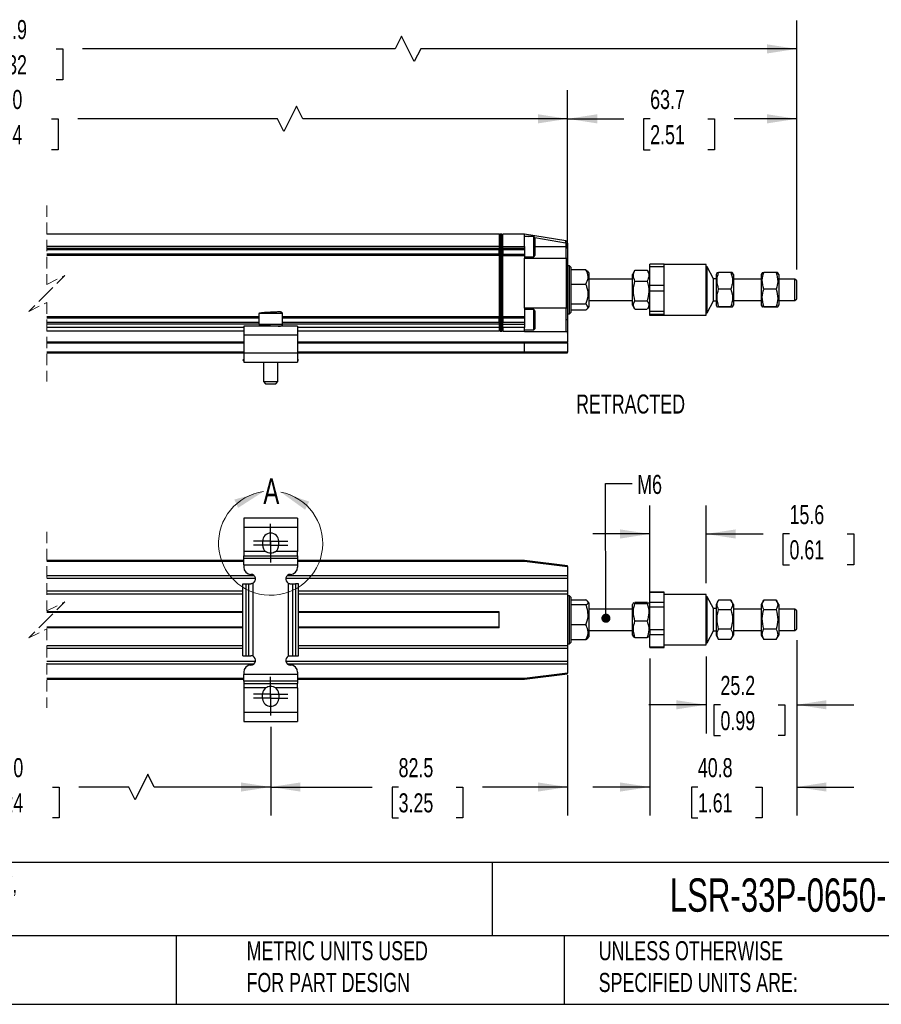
# Model space of a CAD drawing. Header units: millimetres. Extents: x 16 to 683, y 16 to 524.
# Tile 2 of 7: x 258 to 498, y 16 to 289. Entities that reach past the tile are written whole.
import ezdxf

# ---------------------------------------------------------------- set-up
doc = ezdxf.new("R2010")
doc.units = ezdxf.units.MM
doc.header["$LTSCALE"] = 2.5
doc.linetypes.add('CENTERX2', pattern=[20.32, 12.7, -2.54, 2.54, -2.54])
doc.linetypes.add('HIDDEN', pattern=[1.905, 1.27, -0.635])
doc.layers.add('CENTER', color=40, linetype='CENTERX2')
doc.layers.add('DIMENSIONS', color=140, linetype='Continuous', lineweight=25)
doc.layers.add('TEXT', color=140, linetype='Continuous', lineweight=25)
doc.styles.add('SLDTEXTSTYLE0', font='TXT', dxfattribs={"width": 0.7})
doc.dimstyles.new('SLDDIMSTYLE0', dxfattribs={"dimtxt": 5.39502, "dimasz": 8.255, "dimexe": 0, "dimexo": 0.0625, "dimgap": 1.348755, "dimtad": 0, "dimtih": 1, "dimtoh": 1, "dimrnd": 1e-09, "dimzin": 12, "dimdsep": 46, "dimtxsty": 'SLDTEXTSTYLE0', "dimsah": 1, "dimcen": 0.09, "dimadec": 0, "dimazin": 3, "dimtfac": 1, "dimtofl": 0, "dimtmove": 0, "dimatfit": 3, "dimfxl": 0, "dimfrac": 2, "dimtolj": 1, "dimtzin": 12, "dimarcsym": 0})
doc.dimstyles.new('SLDDIMSTYLE1', dxfattribs={"dimtxt": 5.39502, "dimasz": 8.255, "dimexe": 0, "dimexo": 0.0625, "dimgap": 1.348755, "dimtad": 0, "dimtih": 1, "dimtoh": 1, "dimrnd": 1e-09, "dimzin": 12, "dimdsep": 46, "dimtxsty": 'SLDTEXTSTYLE0', "dimsah": 1, "dimcen": 0.09, "dimadec": 0, "dimazin": 3, "dimtfac": 1, "dimtmove": 0, "dimatfit": 0, "dimfxl": 0, "dimfrac": 2, "dimtolj": 1, "dimtzin": 12, "dimarcsym": 0})
doc.dimstyles.new('SLDDIMSTYLE2', dxfattribs={"dimtxt": 5.39502, "dimasz": 8.255, "dimexe": 0, "dimexo": 0.0625, "dimgap": 1.348755, "dimtad": 0, "dimtih": 1, "dimtoh": 1, "dimrnd": 1e-09, "dimzin": 4, "dimdsep": 46, "dimtxsty": 'SLDTEXTSTYLE0', "dimsah": 1, "dimcen": 0.09, "dimadec": 0, "dimazin": 1, "dimtfac": 1, "dimtofl": 0, "dimtmove": 0, "dimatfit": 3, "dimfxl": 0, "dimfrac": 2, "dimtolj": 1, "dimtzin": 12, "dimarcsym": 0})
doc.dimstyles.new('SLDDIMSTYLE5', dxfattribs={"dimtxt": 0.18, "dimasz": 2.54, "dimexe": 0, "dimexo": 0.0625, "dimgap": 0, "dimtad": 0, "dimtih": 1, "dimtoh": 1, "dimdec": 0, "dimrnd": 1e-09, "dimzin": 0, "dimdsep": 46, "dimtxsty": 'Standard', "dimblk1": 'DOT', "dimblk2": 'DOT', "dimsah": 1, "dimcen": 0.09, "dimadec": 0, "dimazin": 0, "dimtfac": 2.54, "dimtdec": 0, "dimtofl": 0, "dimtmove": 0, "dimatfit": 3, "dimldrblk": 'DOT', "dimfxl": 0, "dimfrac": 2, "dimtolj": 1, "dimtzin": 0, "dimarcsym": 0})

# ---------------------------------------------------------------- blocks, each defined once
blk = doc.blocks.new('_D_2')
at = {"layer": 'DIMENSIONS'}
for p, q in [((104.73, 231.17), (104.73, 269.85)), ((410.39, 225.87), (410.39, 269.85)), ((335.04, 265.44), (331.52, 258.39)), ((336.81, 261.91), (335.04, 265.44)), ((104.73, 261.91), (239.19, 261.91)), ((246.5, 261.91), (244.69, 261.91)), ((244.69, 261.91), (244.69, 253.34)), ((267.02, 261.91), (268.83, 261.91)), ((268.83, 261.91), (268.83, 253.34)), ((329.75, 261.91), (274.33, 261.91)), ((331.52, 258.39), (329.75, 261.91)), ((410.39, 261.91), (336.81, 261.91)), ((244.69, 253.34), (246.5, 253.34)), ((268.83, 253.34), (267.02, 253.34))]:
    blk.add_line(p, q, dxfattribs=at)
for points in [[(104.73, 261.91), (112.98, 260.64), (112.98, 263.18)], [(410.39, 261.91), (402.13, 263.18), (402.13, 260.64)]]:
    blk.add_solid(points, dxfattribs=at)
at = {"layer": 'DIMENSIONS', "char_height": 5.292, "attachment_point": 1, "style": 'SLDTEXTSTYLE0'}
for s, insert in [('730.0', (246.5, 269.94)), ('28.74', (246.5, 260.16))]:
    blk.add_mtext(s, dxfattribs=dict(at, insert=insert))
blk = doc.blocks.new('_D_3')
at = {"layer": 'DIMENSIONS'}
for p, q in [((410.39, 225.87), (410.39, 269.85)), ((474.04, 220.07), (474.04, 269.85)), ((410.39, 261.91), (426, 261.91)), ((433.32, 261.91), (431.5, 261.91)), ((431.5, 261.91), (431.5, 253.34)), ((449.35, 261.91), (451.16, 261.91)), ((451.16, 261.91), (451.16, 253.34)), ((474.04, 261.91), (456.66, 261.91)), ((431.5, 253.34), (433.32, 253.34)), ((451.16, 253.34), (449.35, 253.34))]:
    blk.add_line(p, q, dxfattribs=at)
for points in [[(410.39, 261.91), (418.64, 260.64), (418.64, 263.18)], [(474.04, 261.91), (465.78, 263.18), (465.78, 260.64)]]:
    blk.add_solid(points, dxfattribs=at)
at = {"layer": 'DIMENSIONS', "char_height": 5.292, "attachment_point": 1, "style": 'SLDTEXTSTYLE0'}
for s, insert in [('63.7', (433.32, 269.94)), ('2.51', (433.32, 260.16))]:
    blk.add_mtext(s, dxfattribs=dict(at, insert=insert))
blk = doc.blocks.new('_D_4')
at = {"layer": 'DIMENSIONS'}
for p, q in [((77.53, 229.67), (77.53, 289.27)), ((474.04, 220.07), (474.04, 289.27)), ((364.28, 284.86), (362.51, 281.34)), ((367.8, 277.81), (364.28, 284.86)), ((77.53, 281.34), (240.47, 281.34)), ((247.78, 281.34), (245.97, 281.34)), ((245.97, 281.34), (245.97, 272.76)), ((268.3, 281.34), (270.12, 281.34)), ((270.12, 281.34), (270.12, 272.76)), ((362.51, 281.34), (275.61, 281.34)), ((369.57, 281.34), (367.8, 277.81)), ((474.04, 281.34), (369.57, 281.34)), ((245.97, 272.76), (247.78, 272.76)), ((270.12, 272.76), (268.3, 272.76))]:
    blk.add_line(p, q, dxfattribs=at)
for points in [[(77.53, 281.34), (85.78, 280.07), (85.78, 282.61)], [(474.04, 281.34), (465.78, 282.61), (465.78, 280.07)]]:
    blk.add_solid(points, dxfattribs=at)
at = {"layer": 'DIMENSIONS', "char_height": 5.292, "attachment_point": 1, "style": 'SLDTEXTSTYLE0'}
for s, insert in [('820.9', (247.78, 289.36)), ('32.32', (247.78, 279.58))]:
    blk.add_mtext(s, dxfattribs=dict(at, insert=insert))
blk = doc.blocks.new('_D_10')
at = {"layer": 'DIMENSIONS'}
for p, q in [((474.04, 117.04), (474.04, 91.16)), ((448.84, 112.54), (448.84, 91.16)), ((448.84, 99.1), (432.96, 99.1)), ((452.85, 99.1), (451.04, 99.1)), ((451.04, 99.1), (451.04, 90.52)), ((468.88, 99.1), (470.69, 99.1)), ((470.69, 99.1), (470.69, 90.52)), ((474.04, 99.1), (489.91, 99.1)), ((451.04, 90.52), (452.85, 90.52)), ((470.69, 90.52), (468.88, 90.52))]:
    blk.add_line(p, q, dxfattribs=at)
for points in [[(448.84, 99.1), (440.58, 100.37), (440.58, 97.83)], [(474.04, 99.1), (482.29, 97.83), (482.29, 100.37)]]:
    blk.add_solid(points, dxfattribs=at)
at = {"layer": 'DIMENSIONS', "char_height": 5.292, "attachment_point": 1, "style": 'SLDTEXTSTYLE0'}
for s, insert in [('25.2', (452.85, 107.13)), ('0.99', (452.85, 97.34))]:
    blk.add_mtext(s, dxfattribs=dict(at, insert=insert))
blk = doc.blocks.new('_D_11')
at = {"layer": 'DIMENSIONS'}
for p, q in [((474.04, 117.04), (474.04, 68.32)), ((433.24, 111.93), (433.24, 68.32)), ((433.24, 76.25), (417.36, 76.25)), ((446.57, 76.25), (444.76, 76.25)), ((444.76, 76.25), (444.76, 67.68)), ((462.61, 76.25), (464.42, 76.25)), ((464.42, 76.25), (464.42, 67.68)), ((474.04, 76.25), (489.91, 76.25)), ((444.76, 67.68), (446.57, 67.68)), ((464.42, 67.68), (462.61, 67.68))]:
    blk.add_line(p, q, dxfattribs=at)
for points in [[(433.24, 76.25), (424.98, 77.52), (424.98, 74.98)], [(474.04, 76.25), (482.29, 74.98), (482.29, 77.52)]]:
    blk.add_solid(points, dxfattribs=at)
at = {"layer": 'DIMENSIONS', "char_height": 5.292, "attachment_point": 1, "style": 'SLDTEXTSTYLE0'}
for s, insert in [('40.8', (446.57, 84.28)), ('1.61', (446.57, 74.5))]:
    blk.add_mtext(s, dxfattribs=dict(at, insert=insert))
blk = doc.blocks.new('_D_12')
at = {"layer": 'DIMENSIONS'}
for p, q in [((410.39, 107.29), (410.39, 68.32)), ((327.89, 92.98), (327.89, 68.32)), ((327.89, 76.25), (356.12, 76.25)), ((363.43, 76.25), (361.62, 76.25)), ((361.62, 76.25), (361.62, 67.68)), ((379.46, 76.25), (381.27, 76.25)), ((381.27, 76.25), (381.27, 67.68)), ((410.39, 76.25), (386.77, 76.25)), ((361.62, 67.68), (363.43, 67.68)), ((381.27, 67.68), (379.46, 67.68))]:
    blk.add_line(p, q, dxfattribs=at)
for points in [[(327.89, 76.25), (336.14, 74.98), (336.14, 77.52)], [(410.39, 76.25), (402.13, 77.52), (402.13, 74.98)]]:
    blk.add_solid(points, dxfattribs=at)
at = {"layer": 'DIMENSIONS', "char_height": 5.292, "attachment_point": 1, "style": 'SLDTEXTSTYLE0'}
for s, insert in [('82.5', (363.43, 84.28)), ('3.25', (363.43, 74.5))]:
    blk.add_mtext(s, dxfattribs=dict(at, insert=insert))
blk = doc.blocks.new('_D_13')
at = {"layer": 'DIMENSIONS'}
for p, q in [((187.23, 92.98), (187.23, 68.32)), ((327.89, 92.98), (327.89, 68.32)), ((293.76, 79.78), (290.23, 72.72)), ((295.53, 76.25), (293.76, 79.78)), ((187.23, 76.25), (239.45, 76.25)), ((246.76, 76.25), (244.95, 76.25)), ((244.95, 76.25), (244.95, 67.68)), ((267.28, 76.25), (269.09, 76.25)), ((269.09, 76.25), (269.09, 67.68)), ((288.47, 76.25), (274.59, 76.25)), ((290.23, 72.72), (288.47, 76.25)), ((327.89, 76.25), (295.53, 76.25)), ((244.95, 67.68), (246.76, 67.68)), ((269.09, 67.68), (267.28, 67.68))]:
    blk.add_line(p, q, dxfattribs=at)
for points in [[(187.23, 76.25), (195.48, 74.98), (195.48, 77.52)], [(327.89, 76.25), (319.63, 77.52), (319.63, 74.98)]]:
    blk.add_solid(points, dxfattribs=at)
at = {"layer": 'DIMENSIONS', "char_height": 5.292, "attachment_point": 1, "style": 'SLDTEXTSTYLE0'}
for s, insert in [('565.0', (246.76, 84.28)), ('22.24', (246.76, 74.5))]:
    blk.add_mtext(s, dxfattribs=dict(at, insert=insert))
blk = doc.blocks.new('_D_16')
at = {"layer": 'DIMENSIONS'}
for p, q in [((433.24, 129.5), (433.24, 154.5)), ((448.84, 132.89), (448.84, 154.5)), ((433.24, 146.56), (417.36, 146.56)), ((448.84, 146.56), (464.72, 146.56)), ((472.03, 146.56), (470.22, 146.56)), ((470.22, 146.56), (470.22, 137.99)), ((488.06, 146.56), (489.87, 146.56)), ((489.87, 146.56), (489.87, 137.99)), ((470.22, 137.99), (472.03, 137.99)), ((489.87, 137.99), (488.06, 137.99))]:
    blk.add_line(p, q, dxfattribs=at)
for points in [[(433.24, 146.56), (424.98, 147.83), (424.98, 145.29)], [(448.84, 146.56), (457.09, 145.29), (457.09, 147.83)]]:
    blk.add_solid(points, dxfattribs=at)
at = {"layer": 'DIMENSIONS', "char_height": 5.292, "attachment_point": 1, "style": 'SLDTEXTSTYLE0'}
for s, insert in [('15.6', (472.03, 154.59)), ('0.61', (472.03, 144.81))]:
    blk.add_mtext(s, dxfattribs=dict(at, insert=insert))
blk = doc.blocks.new('_Dot')
at = {"color": 0, "linetype": 'ByBlock', "lineweight": -2}
blk.add_line((-0.5, 0), (-1, 0), dxfattribs=at)
at = {"color": 0, "linetype": 'ByBlock', "const_width": 0.5}
blk.add_lwpolyline([(-0.25, 0, 1), (0.25, 0, 1)], format="xyb", close=True, dxfattribs=at)
blk = doc.blocks.new('SW_CENTERMARKSYMBOL_0')
at = {"layer": 'CENTER', "color": 0}
for p, q in [((0, 2.54), (0, 4.79)), ((-2.54, 0), (-4.79, 0)), ((0, 0), (-2.54, 0)), ((0, 0), (0, 2.54)), ((0, 0), (0, -2.54)), ((0, 0), (2.54, 0)), ((2.54, 0), (4.79, 0)), ((0, -2.54), (0, -4.79))]:
    blk.add_line(p, q, dxfattribs=at)
blk = doc.blocks.new('SW_CENTERMARKSYMBOL_1')
at = {"layer": 'CENTER', "color": 0}
for p, q in [((0, 2.54), (0, 4.79)), ((-2.54, 0), (-4.79, 0)), ((0, 0), (-2.54, 0)), ((0, 0), (0, 2.54)), ((0, 0), (0, -2.54)), ((0, 0), (2.54, 0)), ((2.54, 0), (4.79, 0)), ((0, -2.54), (0, -4.79))]:
    blk.add_line(p, q, dxfattribs=at)
blk = doc.blocks.new('SW_CENTERMARKSYMBOL_2')
at = {"layer": 'CENTER', "color": 0}
for p, q in [((0, 2.54), (0, 4.79)), ((-2.54, 0), (-4.79, 0)), ((0, 0), (-2.54, 0)), ((0, 0), (0, 2.54)), ((0, 0), (0, -2.54)), ((0, 0), (2.54, 0)), ((2.54, 0), (4.79, 0)), ((0, -2.54), (0, -4.79))]:
    blk.add_line(p, q, dxfattribs=at)
blk = doc.blocks.new('SW_CENTERMARKSYMBOL_3')
at = {"layer": 'CENTER', "color": 0}
for p, q in [((0, 2.54), (0, 4.79)), ((-2.54, 0), (-4.79, 0)), ((0, 0), (-2.54, 0)), ((0, 0), (0, 2.54)), ((0, 0), (0, -2.54)), ((0, 0), (2.54, 0)), ((2.54, 0), (4.79, 0)), ((0, -2.54), (0, -4.79))]:
    blk.add_line(p, q, dxfattribs=at)

msp = doc.modelspace()

# ---------------------------------------------------------------- linework, layer by layer
at = {"color": 7, "linetype": 'HIDDEN', "lineweight": 18}
for p, q in [((265.733, 237.833), (265.733, 215.896)), ((265.733, 215.896), (270.733, 218.396)), ((270.733, 218.396), (265.733, 213.396)), ((265.733, 213.396), (260.733, 208.396)), ((260.733, 208.396), (265.733, 210.896)), ((265.733, 210.896), (265.733, 188.958)), ((265.733, 147.151), (265.733, 125.213)), ((265.733, 125.213), (270.733, 127.713)), ((270.733, 127.713), (265.733, 122.713)), ((265.733, 122.713), (260.733, 117.713)), ((260.733, 117.713), (265.733, 120.213)), ((265.733, 120.213), (265.733, 98.276))]:
    msp.add_line(p, q, dxfattribs=at)
for p, q in [((391.386, 229.896), (265.733, 229.896)), ((391.386, 229.896), (391.386, 226.396)), ((391.64, 229.896), (391.386, 229.642)), ((391.64, 229.896), (391.64, 226.396)), ((392.132, 229.896), (391.64, 229.896)), ((392.132, 226.396), (392.132, 229.896)), ((392.132, 229.896), (392.386, 229.642)), ((398.386, 229.896), (392.386, 229.896)), ((392.386, 226.396), (392.386, 229.896)), ((398.386, 226.396), (398.386, 229.896)), ((409.884, 227.979), (398.386, 229.896)), ((398.386, 229.389), (399.544, 229.196)), ((400.986, 229.196), (398.386, 229.196)), ((401.386, 228.796), (400.986, 229.196)), ((400.986, 224.743), (400.986, 229.196)), ((401.274, 228.908), (409.802, 227.486)), ((401.386, 224.979), (401.386, 228.796)), ((409.886, 227.388), (409.886, 226.396)), ((410.386, 227.388), (409.886, 227.388)), ((410.386, 227.388), (410.386, 226.396)), ((391.386, 226.396), (265.733, 226.396)), ((391.386, 225.896), (265.733, 225.896)), ((391.386, 225.496), (265.733, 225.496)), ((391.386, 226.396), (391.386, 225.896)), ((391.64, 226.396), (391.386, 226.396)), ((391.386, 225.896), (391.386, 225.557)), ((391.386, 224.235), (391.386, 225.557)), ((391.64, 226.396), (391.64, 203.896)), ((391.64, 226.396), (392.132, 226.396)), ((392.132, 203.896), (392.132, 226.396)), ((392.132, 226.396), (392.386, 226.396)), ((392.386, 226.396), (398.386, 226.396)), ((392.386, 225.896), (392.386, 226.396)), ((398.386, 225.896), (392.386, 225.896)), ((392.386, 225.557), (392.386, 225.896)), ((392.386, 225.557), (392.386, 224.235)), ((398.386, 225.496), (392.386, 225.496)), ((398.386, 226.396), (398.386, 225.896)), ((398.386, 225.896), (398.386, 225.496)), ((398.386, 225.496), (398.386, 224.296)), ((400.986, 223.596), (400.986, 224.743)), ((401.386, 226.396), (409.886, 226.396)), ((401.386, 223.996), (401.386, 224.979)), ((409.886, 226.396), (409.886, 223.196)), ((410.386, 226.396), (409.886, 226.396)), ((410.386, 226.396), (410.386, 222.696)), ((391.386, 224.296), (265.733, 224.296)), ((391.386, 223.896), (265.733, 223.896)), ((391.386, 224.235), (391.386, 223.896)), ((391.386, 223.896), (391.386, 206.896)), ((392.386, 224.296), (398.386, 224.296)), ((392.386, 223.896), (392.386, 224.235)), ((392.386, 223.896), (398.386, 223.896)), ((392.386, 206.896), (392.386, 223.896)), ((398.386, 224.296), (398.386, 223.896)), ((398.386, 223.896), (398.386, 223.196)), ((398.386, 223.596), (400.986, 223.596)), ((398.386, 209.335), (398.386, 223.196)), ((398.386, 223.196), (409.886, 223.196)), ((400.986, 223.596), (401.386, 223.996)), ((409.948, 223.192), (409.948, 209.339)), ((410.386, 222.696), (410.386, 209.835)), ((410.886, 221.096), (410.386, 221.096)), ((411.386, 220.596), (410.886, 221.096)), ((410.886, 207.696), (410.886, 221.096)), ((411.386, 208.437), (411.386, 220.596)), ((415.443, 219.999), (411.386, 219.999)), ((415.443, 219.999), (415.827, 219.598)), ((416.386, 219.059), (415.886, 219.648)), ((416.386, 209.733), (416.386, 219.059)), ((428.999, 219.707), (428.386, 218.646)), ((429.099, 219.868), (429.039, 219.684)), ((429.099, 219.868), (432.523, 219.868)), ((432.592, 219.683), (432.523, 219.868)), ((433.236, 218.646), (432.626, 219.703)), ((437.236, 221.571), (433.236, 221.571)), ((433.236, 220.924), (433.236, 221.571)), ((433.236, 220.924), (437.236, 220.924)), ((433.236, 215.564), (433.236, 220.924)), ((437.236, 220.924), (437.236, 221.571)), ((448.836, 221.396), (437.236, 221.396)), ((437.236, 218.244), (437.236, 220.924)), ((448.836, 207.396), (448.836, 221.396)), ((449.136, 220.796), (448.836, 220.796)), ((450.871, 217.493), (449.136, 220.796)), ((449.136, 207.996), (449.136, 220.796)), ((451.939, 219.171), (451.636, 218.646)), ((452.349, 219.235), (451.977, 219.148)), ((455.773, 219.235), (452.349, 219.235)), ((456.486, 218.646), (456.194, 219.151)), ((464.489, 219.171), (464.186, 218.646)), ((464.899, 219.235), (464.527, 219.148)), ((468.323, 219.235), (464.899, 219.235)), ((469.036, 218.646), (468.744, 219.151)), ((428.386, 217.396), (416.386, 217.396)), ((428.386, 210.146), (428.386, 218.646)), ((429.099, 216.802), (432.523, 216.802)), ((437.236, 215.564), (437.236, 218.244)), ((451.636, 217.493), (450.871, 217.493)), ((450.871, 211.299), (450.871, 217.493)), ((451.636, 218.646), (451.636, 210.146)), ((456.486, 218.646), (456.486, 210.789)), ((464.186, 217.396), (456.486, 217.396)), ((464.186, 218.646), (464.186, 210.146)), ((469.036, 218.646), (469.036, 210.789)), ((473.536, 217.396), (469.036, 217.396)), ((474.036, 216.896), (473.536, 217.396)), ((473.536, 211.396), (473.536, 217.396)), ((474.036, 211.896), (474.036, 216.896)), ((411.386, 215.992), (415.443, 215.992)), ((437.236, 215.564), (433.236, 215.564)), ((433.236, 214.123), (433.236, 215.564)), ((433.236, 214.123), (437.236, 214.123)), ((433.236, 208.389), (433.236, 214.123)), ((437.236, 214.123), (437.236, 215.564)), ((437.236, 211.256), (437.236, 214.123)), ((455.773, 214.58), (452.349, 214.58)), ((468.323, 214.58), (464.899, 214.58)), ((416.386, 211.396), (428.386, 211.396)), ((429.099, 211.331), (432.523, 211.331)), ((437.236, 208.389), (437.236, 211.256)), ((449.136, 207.996), (450.871, 211.299)), ((450.871, 211.299), (451.636, 211.299)), ((456.486, 211.396), (464.186, 211.396)), ((456.486, 210.789), (456.486, 210.146)), ((469.036, 211.396), (473.536, 211.396)), ((469.036, 210.789), (469.036, 210.146)), ((473.536, 211.396), (474.036, 211.896)), ((326.386, 208.067), (326.382, 208.296)), ((398.386, 209.335), (398.386, 206.896)), ((409.886, 209.335), (398.386, 209.335)), ((400.986, 208.896), (398.386, 208.896)), ((401.386, 208.496), (400.986, 208.896)), ((400.986, 204.694), (400.986, 208.896)), ((401.386, 204.894), (401.386, 208.496)), ((409.886, 209.335), (409.886, 206.096)), ((410.386, 209.835), (410.386, 206.096)), ((410.386, 209.835), (410.386, 207.696)), ((410.886, 207.696), (411.386, 208.196)), ((415.443, 210.389), (411.386, 210.389)), ((415.443, 208.793), (411.386, 208.793)), ((411.386, 208.196), (411.386, 208.437)), ((415.886, 209.144), (416.386, 209.733)), ((428.386, 210.146), (428.999, 209.084)), ((432.523, 208.924), (429.099, 208.924)), ((432.626, 209.089), (433.236, 210.146)), ((437.236, 208.389), (433.236, 208.389)), ((433.236, 207.595), (433.236, 208.389)), ((437.236, 207.595), (437.236, 208.389)), ((448.836, 207.996), (449.136, 207.996)), ((451.636, 210.146), (451.939, 209.621)), ((452.349, 209.557), (452.318, 209.564)), ((452.349, 209.741), (455.773, 209.741)), ((455.773, 209.557), (452.349, 209.557)), ((456.194, 209.641), (456.486, 210.146)), ((464.186, 210.146), (464.489, 209.621)), ((464.899, 209.557), (464.868, 209.564)), ((464.899, 209.741), (468.323, 209.741)), ((468.323, 209.557), (464.899, 209.557)), ((468.744, 209.641), (469.036, 210.146)), ((324.636, 206.896), (265.733, 206.896)), ((324.636, 206.496), (265.733, 206.496)), ((324.636, 205.296), (265.733, 205.296)), ((324.636, 207.796), (324.636, 204.796)), ((331.128, 207.796), (324.636, 207.796)), ((331.136, 207.796), (331.128, 207.796)), ((331.136, 204.796), (331.136, 207.796)), ((391.386, 206.896), (331.136, 206.896)), ((391.386, 206.496), (331.136, 206.496)), ((391.386, 205.296), (331.136, 205.296)), ((391.386, 206.896), (391.386, 206.557)), ((391.386, 205.235), (391.386, 206.557)), ((391.386, 205.235), (391.386, 204.896)), ((398.386, 206.896), (392.386, 206.896)), ((392.386, 206.557), (392.386, 206.896)), ((392.386, 206.557), (392.386, 205.235)), ((398.386, 206.496), (392.386, 206.496)), ((398.386, 205.296), (392.386, 205.296)), ((392.386, 204.896), (392.386, 205.235)), ((398.386, 206.896), (398.386, 206.496)), ((398.386, 206.496), (398.386, 205.296)), ((398.386, 205.296), (398.386, 204.896)), ((410.386, 206.096), (409.886, 206.096)), ((409.886, 206.096), (409.886, 202.857)), ((410.386, 207.696), (410.886, 207.696)), ((410.386, 206.096), (410.386, 202.357)), ((433.236, 207.595), (437.236, 207.595)), ((433.236, 207.221), (433.236, 207.595)), ((437.236, 207.221), (433.236, 207.221)), ((437.236, 207.408), (437.236, 207.595)), ((437.236, 207.221), (437.236, 207.408)), ((437.236, 207.396), (448.836, 207.396)), ((324.636, 204.896), (265.733, 204.896)), ((320.386, 203.896), (265.733, 203.896)), ((320.386, 202.896), (265.733, 202.896)), ((320.386, 204.296), (320.386, 201.796)), ((335.386, 204.296), (320.386, 204.296)), ((331.128, 204.796), (324.636, 204.796)), ((331.136, 204.796), (331.128, 204.796)), ((391.386, 204.896), (331.136, 204.896)), ((335.386, 204.296), (335.386, 201.796)), ((391.386, 203.896), (335.386, 203.896)), ((391.386, 202.896), (335.386, 202.896)), ((391.386, 204.896), (391.386, 203.896)), ((391.386, 203.896), (391.386, 202.896)), ((391.64, 203.896), (391.386, 203.896)), ((391.64, 202.896), (391.386, 203.15)), ((392.132, 203.896), (391.64, 203.896)), ((391.64, 203.896), (391.64, 202.896)), ((391.64, 202.896), (392.132, 202.896)), ((392.132, 203.896), (392.386, 203.896)), ((392.132, 202.896), (392.132, 203.896)), ((392.132, 202.896), (392.386, 203.15)), ((392.386, 203.896), (392.386, 204.896)), ((392.386, 204.896), (398.386, 204.896)), ((398.386, 203.896), (392.386, 203.896)), ((392.386, 203.896), (392.386, 202.896)), ((392.386, 202.896), (398.386, 202.896)), ((398.386, 204.896), (398.386, 203.896)), ((398.386, 202.896), (398.386, 203.896)), ((398.386, 203.296), (400.986, 203.296)), ((398.386, 202.896), (398.386, 202.857)), ((398.386, 202.857), (409.886, 202.857)), ((400.986, 203.296), (400.986, 204.694)), ((400.986, 203.296), (401.386, 203.696)), ((401.386, 203.696), (401.386, 204.894)), ((320.386, 199.896), (265.733, 199.896)), ((335.386, 201.796), (320.386, 201.796)), ((320.386, 201.796), (320.386, 196.796)), ((335.386, 201.796), (335.386, 196.796)), ((398.373, 199.896), (335.386, 199.896)), ((410.386, 199.896), (398.373, 199.896)), ((410.386, 202.357), (410.386, 199.896)), ((410.386, 199.696), (410.386, 199.896)), ((265.733, 199.696), (320.386, 199.696)), ((320.386, 197.096), (265.733, 197.096)), ((335.386, 199.696), (398.386, 199.696)), ((398.386, 197.096), (335.386, 197.096)), ((398.386, 197.096), (398.386, 199.696)), ((398.386, 199.696), (410.386, 199.696)), ((410.386, 197.096), (398.386, 197.096)), ((410.386, 199.696), (410.386, 197.096)), ((410.386, 196.896), (410.386, 197.096)), ((265.733, 196.896), (320.386, 196.896)), ((320.386, 195.116), (320.172, 194.839)), ((320.172, 194.839), (320.386, 194.674)), ((320.386, 196.796), (320.386, 194.296)), ((335.386, 196.796), (320.386, 196.796)), ((320.386, 194.296), (335.386, 194.296)), ((320.878, 194.296), (320.965, 194.229)), ((320.965, 194.229), (321.016, 194.296)), ((325.886, 194.296), (325.886, 188.896)), ((329.886, 188.896), (329.886, 194.296)), ((334.755, 194.296), (334.806, 194.229)), ((334.894, 194.296), (334.806, 194.229)), ((335.386, 196.896), (398.373, 196.896)), ((335.386, 196.796), (335.386, 194.296)), ((335.599, 194.839), (335.386, 195.116)), ((335.599, 194.839), (335.386, 194.674)), ((398.373, 196.896), (410.386, 196.896)), ((325.886, 188.896), (326.486, 188.296)), ((325.886, 188.896), (329.881, 188.896)), ((329.286, 188.296), (329.886, 188.896)), ((329.881, 188.896), (329.886, 188.896)), ((326.486, 188.296), (329.282, 188.296)), ((329.282, 188.296), (329.286, 188.296)), ((335.386, 150.993), (320.386, 150.993)), ((320.386, 150.993), (320.386, 148.493)), ((335.386, 150.993), (335.386, 148.493)), ((320.386, 148.493), (335.386, 148.493)), ((320.386, 148.493), (320.386, 141.695)), ((335.386, 148.493), (335.386, 141.695)), ((325.636, 144.543), (325.636, 144.374)), ((325.636, 143.613), (325.636, 143.443)), ((330.136, 144.374), (330.136, 144.543)), ((330.136, 143.443), (330.136, 143.613)), ((326.47, 141.695), (320.386, 141.695)), ((320.386, 141.695), (320.386, 140.445)), ((320.386, 140.445), (335.386, 140.445)), ((320.386, 139.815), (320.386, 140.445)), ((320.386, 139.815), (335.386, 139.815)), ((320.386, 137.941), (320.386, 139.815)), ((326.762, 141.483), (326.363, 141.717)), ((335.386, 141.695), (329.302, 141.695)), ((335.386, 140.445), (335.386, 141.695)), ((335.386, 140.445), (335.386, 139.815)), ((335.386, 139.815), (335.386, 137.941)), ((320.386, 139.213), (265.733, 139.213)), ((265.733, 139.013), (320.386, 139.013)), ((320.386, 137.941), (335.386, 137.941)), ((320.386, 137.941), (320.386, 137.343)), ((398.386, 139.213), (335.386, 139.213)), ((335.386, 139.013), (398.373, 139.013)), ((335.386, 137.941), (335.386, 137.343)), ((398.373, 139.013), (410.386, 137.512)), ((410.386, 137.713), (398.386, 139.213)), ((410.386, 137.512), (410.386, 137.713)), ((410.386, 137.512), (410.386, 134.963)), ((323.304, 134.963), (265.733, 134.963)), ((265.733, 134.288), (323.662, 134.288)), ((332.109, 134.288), (410.386, 134.288)), ((410.386, 134.963), (332.467, 134.963)), ((410.386, 134.963), (410.386, 134.288)), ((410.386, 134.288), (410.386, 130.638)), ((320.172, 112.743), (320.172, 132.743)), ((320.172, 132.743), (320.965, 132.743)), ((320.965, 132.743), (320.965, 112.743)), ((320.965, 132.743), (321.797, 132.743)), ((321.797, 112.743), (321.797, 132.743)), ((321.797, 132.743), (322.386, 132.743)), ((322.986, 112.596), (322.986, 132.89)), ((332.785, 132.89), (332.785, 112.596)), ((333.386, 132.743), (333.974, 132.743)), ((333.974, 132.743), (333.974, 112.743)), ((333.974, 132.743), (334.806, 132.743)), ((334.806, 132.743), (334.806, 112.743)), ((335.599, 132.743), (334.806, 132.743)), ((335.599, 112.743), (335.599, 132.743)), ((320.172, 130.638), (265.733, 130.638)), ((265.733, 129.963), (320.172, 129.963)), ((410.386, 130.638), (335.599, 130.638)), ((335.599, 129.963), (410.386, 129.963)), ((410.386, 130.638), (410.386, 129.963)), ((410.386, 129.963), (410.386, 115.463)), ((410.886, 129.413), (410.386, 129.413)), ((411.386, 128.913), (410.886, 129.413)), ((410.886, 116.274), (410.886, 129.413)), ((411.386, 124.427), (411.386, 128.913)), ((437.236, 130.413), (433.236, 130.413)), ((433.236, 130.408), (433.236, 130.413)), ((433.236, 130.408), (437.236, 130.408)), ((433.236, 127.53), (433.236, 130.408)), ((437.236, 130.408), (437.236, 130.413)), ((437.236, 128.969), (437.236, 130.408)), ((448.836, 129.713), (437.236, 129.713)), ((437.236, 127.53), (437.236, 128.969)), ((448.836, 115.713), (448.836, 129.713)), ((449.136, 129.113), (448.836, 129.113)), ((450.871, 125.81), (449.136, 129.113)), ((449.136, 116.313), (449.136, 129.113)), ((411.386, 128.262), (415.443, 128.262)), ((415.443, 126.869), (411.386, 126.869)), ((416.386, 127.376), (415.925, 127.919)), ((416.386, 118.05), (416.386, 127.376)), ((428.685, 127.482), (428.386, 126.963)), ((428.386, 122.419), (428.386, 126.963)), ((429.022, 127.61), (429.099, 127.642)), ((429.099, 127.642), (432.523, 127.642)), ((429.099, 127.262), (432.523, 127.262)), ((432.523, 127.642), (432.555, 127.626)), ((433.236, 126.963), (432.923, 127.505)), ((437.236, 127.53), (433.236, 127.53)), ((433.236, 126.324), (433.236, 127.53)), ((433.236, 126.324), (437.236, 126.324)), ((433.236, 119.92), (433.236, 126.324)), ((437.236, 126.324), (437.236, 127.53)), ((437.236, 123.122), (437.236, 126.324)), ((452.347, 128.195), (451.636, 126.963)), ((451.636, 126.963), (451.636, 118.463)), ((455.773, 128.195), (452.349, 128.195)), ((456.486, 126.963), (455.774, 128.195)), ((456.486, 126.963), (456.486, 124.96)), ((464.897, 128.195), (464.186, 126.963)), ((464.186, 126.963), (464.186, 118.463)), ((468.323, 128.195), (464.899, 128.195)), ((469.036, 126.963), (468.324, 128.195)), ((469.036, 126.963), (469.036, 124.96)), ((320.172, 124.913), (265.733, 124.913)), ((320.172, 124.713), (265.733, 124.713)), ((391.386, 124.913), (335.599, 124.913)), ((391.386, 124.713), (335.599, 124.713)), ((391.386, 120.513), (391.386, 124.913)), ((411.386, 116.513), (411.386, 124.427)), ((428.386, 125.713), (416.386, 125.713)), ((437.236, 119.92), (437.236, 123.122)), ((451.636, 125.81), (450.871, 125.81)), ((450.871, 119.616), (450.871, 125.81)), ((452.349, 125.613), (455.773, 125.613)), ((464.186, 125.713), (456.486, 125.713)), ((456.486, 124.96), (456.486, 118.463)), ((464.899, 125.613), (468.323, 125.613)), ((473.536, 125.713), (469.036, 125.713)), ((469.036, 124.96), (469.036, 118.463)), ((474.036, 125.213), (473.536, 125.713)), ((473.536, 119.713), (473.536, 125.713)), ((474.036, 120.213), (474.036, 125.213)), ((320.172, 120.713), (265.733, 120.713)), ((320.172, 120.513), (265.733, 120.513)), ((391.386, 120.713), (335.599, 120.713)), ((391.386, 120.513), (335.599, 120.513)), ((415.443, 121.321), (411.386, 121.321)), ((428.386, 118.463), (428.386, 122.419)), ((432.523, 122.333), (429.099, 122.333)), ((415.925, 117.507), (416.386, 118.05)), ((416.386, 119.713), (428.386, 119.713)), ((428.386, 118.463), (428.685, 117.944)), ((428.699, 117.952), (429.099, 117.784)), ((429.099, 117.784), (432.523, 117.784)), ((432.523, 117.784), (432.87, 117.952)), ((432.923, 117.921), (433.236, 118.463)), ((437.236, 119.92), (433.236, 119.92)), ((433.236, 119.92), (433.236, 118.629)), ((433.236, 118.629), (437.236, 118.629)), ((433.236, 115.102), (433.236, 118.629)), ((437.236, 118.629), (437.236, 119.92)), ((437.236, 116.866), (437.236, 118.629)), ((449.136, 116.313), (450.871, 119.616)), ((450.871, 119.616), (451.636, 119.616)), ((451.636, 118.463), (452.347, 117.231)), ((455.773, 120.132), (452.349, 120.132)), ((455.774, 117.231), (456.486, 118.463)), ((456.486, 119.713), (464.186, 119.713)), ((464.186, 118.463), (464.897, 117.231)), ((468.323, 120.132), (464.899, 120.132)), ((468.324, 117.231), (469.036, 118.463)), ((469.036, 119.713), (473.536, 119.713)), ((473.536, 119.713), (474.036, 120.213)), ((320.172, 115.463), (265.733, 115.463)), ((410.386, 115.463), (335.599, 115.463)), ((410.386, 116.013), (410.886, 116.013)), ((410.386, 115.463), (410.386, 114.788)), ((410.886, 116.013), (411.386, 116.513)), ((410.886, 116.013), (410.886, 116.274)), ((415.443, 117.164), (411.386, 117.164)), ((437.236, 115.102), (433.236, 115.102)), ((433.236, 115.013), (433.236, 115.102)), ((433.236, 115.013), (437.236, 115.013)), ((437.236, 115.102), (437.236, 116.866)), ((437.236, 115.713), (448.836, 115.713)), ((437.236, 115.013), (437.236, 115.102)), ((448.836, 116.313), (449.136, 116.313)), ((452.314, 117.328), (452.349, 117.231)), ((455.773, 117.231), (452.349, 117.231)), ((455.773, 117.231), (455.802, 117.328)), ((464.864, 117.328), (464.899, 117.231)), ((468.323, 117.231), (464.899, 117.231)), ((468.323, 117.231), (468.352, 117.328)), ((265.733, 114.788), (320.172, 114.788)), ((320.172, 112.743), (320.965, 112.743)), ((320.965, 112.743), (321.797, 112.743)), ((321.797, 112.743), (322.386, 112.743)), ((333.386, 112.743), (333.974, 112.743)), ((333.974, 112.743), (334.806, 112.743)), ((334.806, 112.743), (335.599, 112.743)), ((335.599, 114.788), (410.386, 114.788)), ((410.386, 114.788), (410.386, 111.138)), ((323.649, 111.138), (265.733, 111.138)), ((265.733, 110.463), (323.24, 110.463)), ((410.386, 111.138), (332.122, 111.138)), ((332.532, 110.463), (410.386, 110.463)), ((410.386, 111.138), (410.386, 110.463)), ((410.386, 110.463), (410.386, 107.915)), ((320.386, 108.143), (320.386, 107.546)), ((335.386, 107.546), (320.386, 107.546)), ((320.386, 105.672), (320.386, 107.546)), ((335.386, 108.143), (335.386, 107.546)), ((335.386, 107.546), (335.386, 105.672)), ((410.386, 107.915), (398.373, 106.413)), ((398.386, 106.213), (410.386, 107.713)), ((410.386, 107.713), (410.386, 107.915)), ((320.386, 106.413), (265.733, 106.413)), ((265.733, 106.213), (320.386, 106.213)), ((335.386, 105.672), (320.386, 105.672)), ((320.386, 105.672), (320.386, 105.041)), ((320.386, 105.041), (335.386, 105.041)), ((320.386, 105.041), (320.386, 103.792)), ((326.597, 103.922), (327.002, 104.079)), ((328.981, 103.997), (329.174, 103.922)), ((398.373, 106.413), (335.386, 106.413)), ((335.386, 106.213), (398.386, 106.213)), ((335.386, 105.672), (335.386, 105.041)), ((335.386, 103.792), (335.386, 105.041)), ((326.47, 103.792), (320.386, 103.792)), ((320.386, 103.792), (320.386, 96.993)), ((335.386, 103.792), (329.302, 103.792)), ((335.386, 103.792), (335.386, 96.993)), ((335.386, 96.993), (320.386, 96.993)), ((320.386, 96.993), (320.386, 94.493)), ((335.386, 96.993), (335.386, 94.493)), ((320.386, 94.493), (335.386, 94.493))]:
    msp.add_line(p, q)
at = {"flags": 128}
for points in [[(409.802, 227.486), (409.818, 227.582), (409.834, 227.675), (409.848, 227.76), (409.86, 227.835), (409.87, 227.896), (409.878, 227.942), (409.883, 227.97), (409.884, 227.979)], [(398.373, 139.013), (398.376, 139.052), (398.378, 139.09), (398.38, 139.124), (398.382, 139.155), (398.384, 139.179), (398.385, 139.198), (398.385, 139.209), (398.386, 139.213)], [(398.373, 106.413), (398.376, 106.374), (398.378, 106.337), (398.38, 106.302), (398.382, 106.272), (398.384, 106.247), (398.385, 106.228), (398.385, 106.217), (398.386, 106.213)]]:
    msp.add_lwpolyline(points, dxfattribs=at)
for centre, radius, start, end in [((409.786, 227.388), 0.6, 359.99974, 80.53832), ((409.886, 222.696), 0.5, 82.87811, 89.9975), ((409.886, 222.696), 0.5, 0.00036, 82.87358), ((409.886, 209.835), 0.5, 270.00196, 277.12328), ((409.886, 209.835), 0.5, 277.12622, 359.99978), ((409.886, 202.357), 0.5, 0.00052, 89.99884), ((397.574, 199.746), 0.813, 356.48931, 10.63904), ((397.574, 197.046), 0.813, 349.36089, 3.51076), ((327.886, 144.543), 2.25, 0.00005, 179.99995), ((327.886, 143.993), 2.282, 170.40579, 189.59421), ((327.886, 143.443), 2.25, 179.99991, 230.99509), ((327.886, 143.443), 2.25, 309.00491, 0.00009), ((327.886, 143.993), 2.282, 350.40579, 9.59421), ((322.386, 137.343), 2, 180.00036, 269.99974), ((333.386, 137.343), 2, 270.00026, 359.99964), ((322.386, 134.043), 1.3, 297.49592, 89.99988), ((333.386, 134.043), 1.3, 90.00012, 242.50408), ((322.386, 111.443), 1.3, 270.00012, 62.50408), ((333.386, 111.443), 1.3, 117.49592, 269.99988), ((322.386, 108.143), 2, 90.00026, 179.99964), ((333.386, 108.143), 2, 0.00036, 89.99974), ((327.885, 101.493), 2.365, 161.25512, 198.74488), ((327.886, 102.043), 2.25, 129.00503, 174.64037), ((327.886, 102.043), 2.25, 5.35963, 50.99497), ((327.886, 101.493), 2.365, 341.25512, 18.74488), ((327.886, 100.943), 2.25, 185.35954, 354.64046)]:
    msp.add_arc(centre, radius, start, end)
at = {"color": 7, "linetype": 'Continuous', "lineweight": 18}
msp.add_arc((327.886, 143.993), 14.471, 98.0221, 78.85058, dxfattribs=at)
for points, knots in [([(409.802, 227.486), (409.813, 227.483), (409.836, 227.477), (409.863, 227.453), (409.882, 227.423), (409.885, 227.399), (409.886, 227.388)], [0, 0, 0, 0, 0.2485152, 0.4998592, 0.7484514, 1, 1, 1, 1]), ([(415.443, 215.992), (415.726, 216.535), (416.289, 217.615), (415.962, 219.102), (415.556, 219.804), (415.443, 219.999)], [0, 0, 0, 0, 0.4230737, 0.8400804, 1, 1, 1, 1]), ([(429.099, 216.802), (428.878, 217.351), (428.463, 218.38), (428.896, 219.394), (429.099, 219.868)], [0, 0, 0, 0, 0.5330558, 1, 1, 1, 1]), ([(432.523, 219.868), (432.744, 219.319), (433.158, 218.29), (432.725, 217.276), (432.523, 216.802)], [0, 0, 0, 0, 0.5330558, 1, 1, 1, 1]), ([(452.349, 214.58), (452.127, 215.412), (451.713, 216.969), (452.147, 218.515), (452.349, 219.235)], [0, 0, 0, 0, 0.5344362, 1, 1, 1, 1]), ([(455.773, 219.235), (455.994, 218.403), (456.408, 216.846), (455.975, 215.3), (455.773, 214.58)], [0, 0, 0, 0, 0.5344362, 1, 1, 1, 1]), ([(456.19, 219.149), (456.191, 219.149), (456.334, 219.182), (456.052, 219.209), (455.773, 219.235)], [0, 0, 0, 0, 0.0118705, 1, 1, 1, 1]), ([(464.899, 214.58), (464.677, 215.412), (464.263, 216.969), (464.697, 218.515), (464.899, 219.235)], [0, 0, 0, 0, 0.53443636, 1, 1, 1, 1]), ([(468.323, 219.235), (468.544, 218.403), (468.958, 216.846), (468.525, 215.3), (468.323, 214.58)], [0, 0, 0, 0, 0.5344362, 1, 1, 1, 1]), ([(468.74, 219.149), (468.741, 219.149), (468.884, 219.182), (468.602, 219.209), (468.323, 219.235)], [0, 0, 0, 0, 0.0118705, 1, 1, 1, 1]), ([(429.099, 211.331), (428.877, 212.309), (428.463, 214.137), (428.897, 215.956), (429.099, 216.802)], [0, 0, 0, 0, 0.5347428, 1, 1, 1, 1]), ([(432.523, 216.802), (432.744, 215.825), (433.158, 213.996), (432.725, 212.177), (432.523, 211.331)], [0, 0, 0, 0, 0.5347428, 1, 1, 1, 1]), ([(415.443, 210.389), (415.724, 211.158), (416.288, 212.705), (415.978, 214.687), (415.556, 215.717), (415.443, 215.992)], [0, 0, 0, 0, 0.4205469, 0.8451421, 1, 1, 1, 1]), ([(452.349, 209.741), (452.127, 210.605), (451.713, 212.224), (452.147, 213.831), (452.349, 214.58)], [0, 0, 0, 0, 0.5345185, 1, 1, 1, 1]), ([(455.773, 214.58), (455.994, 213.715), (456.408, 212.097), (455.975, 210.489), (455.773, 209.741)], [0, 0, 0, 0, 0.5345185, 1, 1, 1, 1]), ([(464.899, 209.741), (464.677, 210.605), (464.263, 212.224), (464.697, 213.831), (464.899, 214.58)], [0, 0, 0, 0, 0.5345187, 1, 1, 1, 1]), ([(468.323, 214.58), (468.544, 213.715), (468.958, 212.097), (468.525, 210.489), (468.323, 209.741)], [0, 0, 0, 0, 0.5345185, 1, 1, 1, 1]), ([(429.039, 209.108), (428.854, 209.477), (428.481, 210.227), (428.891, 210.96), (429.099, 211.331)], [0, 0, 0, 0, 0.4933666, 1, 1, 1, 1]), ([(432.523, 211.331), (432.75, 210.899), (433.144, 210.15), (432.757, 209.418), (432.592, 209.108)], [0, 0, 0, 0, 0.5760908, 1, 1, 1, 1]), ([(330.614, 208.294), (330.596, 208.292), (330.444, 208.272), (330.162, 208.263), (329.725, 208.237), (329.208, 208.213), (328.577, 208.183), (327.871, 208.149), (327.143, 208.113), (326.457, 208.071), (325.857, 208.036), (325.316, 207.966), (324.887, 207.97), (324.683, 207.829), (324.636, 207.796)], [0, 0, 0, 0, 0.0086724, 0.0762454, 0.1403647, 0.227054, 0.3340684, 0.4548695, 0.5794782, 0.696876, 0.7980027, 0.8776729, 0.9715369, 1, 1, 1, 1]), ([(330.629, 208.296), (330.7, 208.287), (330.847, 208.269), (331.014, 208.133), (331.112, 207.965), (331.123, 207.851), (331.128, 207.796)], [0, 0, 0, 0, 0.2699762, 0.562039, 0.7895025, 1, 1, 1, 1]), ([(331.136, 207.796), (331.131, 207.86), (331.122, 207.967), (331.057, 208.05), (331.031, 208.083)], [0, 0, 0, 0, 0.6019125, 1, 1, 1, 1]), ([(416.1, 209.591), (416.003, 209.801), (415.851, 210.129), (415.551, 210.32), (415.443, 210.389)], [0, 0, 0, 0, 0.64136636, 1, 1, 1, 1]), ([(415.443, 208.793), (415.729, 208.979), (416.056, 209.192), (416.095, 209.546), (416.1, 209.591)], [0, 0, 0, 0, 0.8739925, 1, 1, 1, 1]), ([(451.977, 209.643), (451.958, 209.647), (451.785, 209.684), (452.083, 209.714), (452.349, 209.741)], [0, 0, 0, 0, 0.1070269, 1, 1, 1, 1]), ([(455.773, 209.741), (455.984, 209.707), (456.406, 209.639), (455.983, 209.584), (455.773, 209.557)], [0, 0, 0, 0, 0.5016133, 1, 1, 1, 1]), ([(464.527, 209.643), (464.508, 209.647), (464.335, 209.684), (464.633, 209.714), (464.899, 209.741)], [0, 0, 0, 0, 0.1069796, 1, 1, 1, 1]), ([(468.323, 209.741), (468.534, 209.707), (468.956, 209.639), (468.533, 209.584), (468.323, 209.557)], [0, 0, 0, 0, 0.5016133, 1, 1, 1, 1]), ([(324.636, 204.796), (324.683, 204.763), (324.887, 204.621), (325.316, 204.625), (325.857, 204.556), (326.457, 204.52), (327.143, 204.479), (327.871, 204.442), (328.577, 204.409), (329.208, 204.379), (329.725, 204.355), (330.162, 204.329), (330.444, 204.319), (330.596, 204.3), (330.614, 204.298)], [0, 0, 0, 0, 0.0284631, 0.1223272, 0.2019973, 0.303124, 0.4205218, 0.5451305, 0.6659317, 0.772946, 0.8596353, 0.9237546, 0.9913276, 1, 1, 1, 1]), ([(331.128, 204.796), (331.119, 204.725), (331.101, 204.578), (330.966, 204.41), (330.798, 204.312), (330.684, 204.301), (330.629, 204.296)], [0, 0, 0, 0, 0.2705576, 0.5628103, 0.7899847, 1, 1, 1, 1]), ([(330.8, 204.328), (330.805, 204.329), (330.878, 204.342), (330.995, 204.437), (331.114, 204.601), (331.129, 204.733), (331.136, 204.796)], [0, 0, 0, 0, 0.0263251, 0.3607344, 0.6935387, 1, 1, 1, 1]), ([(329.302, 141.695), (329.092, 141.556), (328.671, 141.278), (327.917, 141.156), (327.138, 141.261), (326.698, 141.546), (326.47, 141.695)], [0, 0, 0, 0, 0.2453425, 0.4905604, 0.7346792, 1, 1, 1, 1]), ([(329.252, 141.619), (329.09, 141.52), (328.909, 141.411), (328.706, 141.373), (328.686, 141.369)], [0, 0, 0, 0, 0.902042, 1, 1, 1, 1]), ([(322.986, 132.89), (322.88, 132.844), (322.688, 132.76), (322.479, 132.748), (322.386, 132.743)], [0, 0, 0, 0, 0.5524367, 1, 1, 1, 1]), ([(332.785, 132.89), (332.892, 132.844), (333.083, 132.76), (333.292, 132.748), (333.386, 132.743)], [0, 0, 0, 0, 0.5524367, 1, 1, 1, 1]), ([(415.443, 126.869), (415.749, 127.035), (416.297, 127.333), (415.858, 128.037), (415.553, 128.202), (415.443, 128.262)], [0, 0, 0, 0, 0.4479667, 0.801733, 1, 1, 1, 1]), ([(416.1, 124.095), (416.028, 124.774), (415.927, 125.732), (415.552, 126.613), (415.443, 126.869)], [0, 0, 0, 0, 0.7090378, 1, 1, 1, 1]), ([(429.099, 127.262), (428.822, 127.333), (428.532, 127.408), (428.691, 127.471), (428.699, 127.474)], [0, 0, 0, 0, 0.9514442, 1, 1, 1, 1]), ([(429.099, 122.333), (428.877, 123.214), (428.463, 124.862), (428.897, 126.499), (429.099, 127.262)], [0, 0, 0, 0, 0.5345553, 1, 1, 1, 1]), ([(432.87, 127.474), (432.899, 127.462), (433.086, 127.383), (432.781, 127.317), (432.523, 127.262)], [0, 0, 0, 0, 0.1534187, 1, 1, 1, 1]), ([(432.523, 127.262), (432.744, 126.381), (433.158, 124.733), (432.725, 123.095), (432.523, 122.333)], [0, 0, 0, 0, 0.5345553, 1, 1, 1, 1]), ([(452.349, 125.613), (452.128, 126.076), (451.713, 126.945), (452.146, 127.796), (452.349, 128.195)], [0, 0, 0, 0, 0.5321249, 1, 1, 1, 1]), ([(455.773, 128.195), (455.993, 127.732), (456.408, 126.863), (455.975, 126.012), (455.773, 125.613)], [0, 0, 0, 0, 0.5321249, 1, 1, 1, 1]), ([(464.899, 125.613), (464.678, 126.076), (464.263, 126.945), (464.696, 127.796), (464.899, 128.195)], [0, 0, 0, 0, 0.5321253, 1, 1, 1, 1]), ([(468.323, 128.195), (468.543, 127.732), (468.958, 126.863), (468.525, 126.012), (468.323, 125.613)], [0, 0, 0, 0, 0.5321249, 1, 1, 1, 1]), ([(415.443, 121.321), (415.731, 122.081), (416.073, 122.987), (416.096, 123.942), (416.1, 124.095)], [0, 0, 0, 0, 0.8399513, 1, 1, 1, 1]), ([(452.349, 120.132), (452.127, 121.111), (451.713, 122.943), (452.147, 124.765), (452.349, 125.613)], [0, 0, 0, 0, 0.5347458, 1, 1, 1, 1]), ([(455.773, 125.613), (455.994, 124.634), (456.408, 122.802), (455.975, 120.979), (455.773, 120.132)], [0, 0, 0, 0, 0.5347458, 1, 1, 1, 1]), ([(464.899, 120.132), (464.677, 121.111), (464.263, 122.943), (464.697, 124.765), (464.899, 125.613)], [0, 0, 0, 0, 0.5347459, 1, 1, 1, 1]), ([(468.323, 125.613), (468.544, 124.634), (468.958, 122.802), (468.525, 120.979), (468.323, 120.132)], [0, 0, 0, 0, 0.5347458, 1, 1, 1, 1]), ([(415.443, 117.164), (415.726, 117.729), (416.289, 118.853), (415.964, 120.385), (415.556, 121.118), (415.443, 121.321)], [0, 0, 0, 0, 0.4227187, 0.840771, 1, 1, 1, 1]), ([(429.099, 117.784), (428.877, 118.597), (428.463, 120.119), (428.897, 121.63), (429.099, 122.333)], [0, 0, 0, 0, 0.53438398, 1, 1, 1, 1]), ([(432.523, 122.333), (432.744, 121.52), (433.158, 119.998), (432.725, 118.488), (432.523, 117.784)], [0, 0, 0, 0, 0.534384, 1, 1, 1, 1]), ([(452.349, 117.231), (452.128, 117.751), (451.713, 118.725), (452.146, 119.684), (452.349, 120.132)], [0, 0, 0, 0, 0.53278456, 1, 1, 1, 1]), ([(455.773, 120.132), (455.994, 119.612), (456.408, 118.638), (455.975, 117.679), (455.773, 117.231)], [0, 0, 0, 0, 0.53278456, 1, 1, 1, 1]), ([(464.899, 117.231), (464.678, 117.751), (464.263, 118.725), (464.696, 119.684), (464.899, 120.132)], [0, 0, 0, 0, 0.53278492, 1, 1, 1, 1]), ([(468.323, 120.132), (468.544, 119.612), (468.958, 118.638), (468.525, 117.679), (468.323, 117.231)], [0, 0, 0, 0, 0.53278456, 1, 1, 1, 1]), ([(415.863, 117.56), (415.835, 117.493), (415.756, 117.305), (415.565, 117.22), (415.443, 117.164)], [0, 0, 0, 0, 0.35738917, 1, 1, 1, 1]), ([(322.986, 112.596), (322.88, 112.643), (322.688, 112.727), (322.479, 112.738), (322.386, 112.743)], [0, 0, 0, 0, 0.5524367, 1, 1, 1, 1]), ([(332.785, 112.596), (332.892, 112.643), (333.083, 112.727), (333.292, 112.738), (333.386, 112.743)], [0, 0, 0, 0, 0.5524367, 1, 1, 1, 1]), ([(326.47, 103.792), (326.68, 103.931), (327.1, 104.208), (327.855, 104.33), (328.634, 104.226), (329.073, 103.94), (329.302, 103.792)], [0, 0, 0, 0, 0.2453425, 0.4905604, 0.7346792, 1, 1, 1, 1])]:
    msp.add_open_spline(points, degree=3, knots=knots)
for points in [[(325.866, 158.323), (317.806, 156.134), (318.837, 153.812)], [(330.684, 158.192), (337.457, 153.304), (338.613, 155.566)]]:
    msp.add_solid(points, dxfattribs=at)
at = {"layer": 'TEXT'}
for p, q in [((682.625, 55.315), (15.875, 55.315)), ((389.397, 55.315), (389.397, 34.925)), ((682.625, 34.925), (15.875, 34.925)), ((301.616, 34.925), (301.616, 15.875)), ((409.45, 34.925), (409.45, 15.875)), ((15.875, 15.875), (682.625, 15.875))]:
    msp.add_line(p, q, dxfattribs=at)

# ---------------------------------------------------------------- block references
at = {"layer": 'CENTER'}
for name, p in [('SW_CENTERMARKSYMBOL_3', (327.886, 144.543)), ('SW_CENTERMARKSYMBOL_2', (327.886, 143.443)), ('SW_CENTERMARKSYMBOL_1', (327.886, 102.043)), ('SW_CENTERMARKSYMBOL_0', (327.886, 100.943))]:
    msp.add_blockref(name, p, dxfattribs=at)

# ---------------------------------------------------------------- texts
at = {"color": 7, "linetype": 'Continuous', "lineweight": 18, "insert": (325.866, 161.984), "char_height": 7.056, "attachment_point": 1, "style": 'SLDTEXTSTYLE0'}
msp.add_mtext('A', dxfattribs=at)
at = {"layer": 'DIMENSIONS', "char_height": 5.2917, "attachment_point": 1, "style": 'SLDTEXTSTYLE0'}
for s, insert in [('RETRACTED', (412.745, 185.315)), ('M6', (429.727, 162.978))]:
    msp.add_mtext(s, dxfattribs=dict(at, insert=insert))
at = {"layer": 'TEXT', "attachment_point": 1, "style": 'SLDTEXTSTYLE0'}
for s, insert, char_height in [('PROSENSE POTENTIOMETER LINEAR POSITION SENSOR, FIXED SLIDE, 650MM STROKE, 33 X 33 X 730MM BODY, ^JCHANNEL MOUNT, 18MM DIN 43650 FORM A.', (19.914, 51.504), 4.630208), ('LSR-33P-0650-D10-C1', (438.754, 50.857), 9.26042), ("PART DIMENSIONS MAY DIFFER SLIGHTLY ^JDUE TO MANUFACTURER'S VARIANCES", (137.798, 33.41), 5.29167), ('METRIC UNITS USED ^JFOR PART DESIGN', (321.196, 33.41), 5.29167), ('UNLESS OTHERWISE ^JSPECIFIED UNITS ARE:', (419.02, 33.41), 5.29167)]:
    msp.add_mtext(s, dxfattribs=dict(at, insert=insert, char_height=char_height))

# ---------------------------------------------------------------- dimensions: what is measured, and where the dimension line sits
at = {"layer": 'DIMENSIONS'}
for base, p1, p2, text, dimstyle, picture, middle in [((77.529, 281.336), (474.036, 216.896), (77.529, 226.496), '820.9', 'SLDDIMSTYLE0', '_D_4', (258.044, 281.336)), ((410.386, 261.914), (104.729, 227.996), (410.386, 222.696), '730.0', 'SLDDIMSTYLE2', '_D_2', (256.762, 261.914)), ((187.229, 76.253), (327.886, 96.153), (187.229, 96.153), '565.0', 'SLDDIMSTYLE2', '_D_13', (257.018, 76.253))]:
    dim = msp.add_linear_dim(base=base, p1=p1, p2=p2, text=text, dimstyle=dimstyle, dxfattribs=at)
    dim.commit()
    dim.dimension.update_dxf_attribs({"geometry": picture, "text_midpoint": middle, "dimtype": 160})
for base, p1, p2, dimstyle, picture, middle in [((474.036, 261.914), (410.386, 222.696), (474.036, 216.896), 'SLDDIMSTYLE0', '_D_3', (441.331, 261.914)), ((448.836, 146.562), (433.236, 126.324), (448.836, 129.713), 'SLDDIMSTYLE1', '_D_16', (480.045, 146.562)), ((433.236, 76.253), (474.036, 120.213), (433.236, 115.102), 'SLDDIMSTYLE1', '_D_11', (454.59, 76.253)), ((474.036, 99.096), (448.836, 115.713), (474.036, 120.213), 'SLDDIMSTYLE1', '_D_10', (460.866, 99.096)), ((327.886, 76.253), (410.386, 110.463), (327.886, 96.153), 'SLDDIMSTYLE0', '_D_12', (371.447, 76.253))]:
    dim = msp.add_linear_dim(base=base, p1=p1, p2=p2, dimstyle=dimstyle, dxfattribs=at)
    dim.commit()
    dim.dimension.update_dxf_attribs({"geometry": picture, "text_midpoint": middle, "dimtype": 160})

# ---------------------------------------------------------------- leaders
msp.add_leader([(421.027, 123.152), (420.941, 160.57), (428.341, 160.57)], dimstyle='SLDDIMSTYLE5', dxfattribs=at)

doc.saveas('drawing.dxf')
